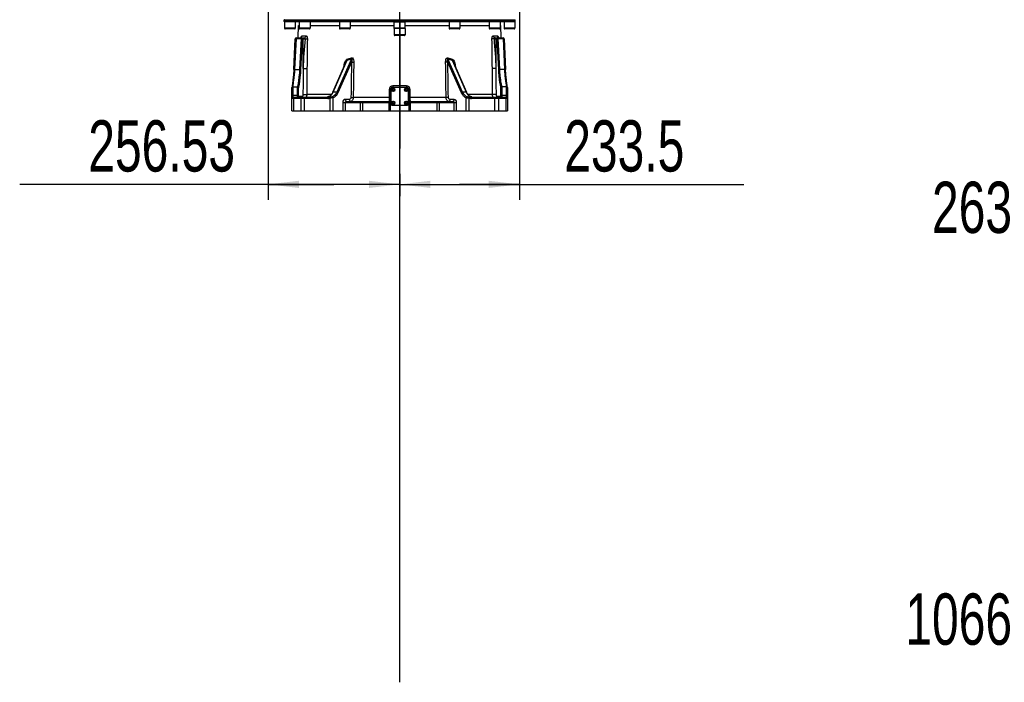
# Model space of a CAD drawing. Header units: millimetres. Extents: x 0 to 12486, y 0 to 8400.
# Tile 1 of 111: x 2317 to 4237, y 3937 to 5229. Entities that reach past the tile are written whole.
import ezdxf

# ---------------------------------------------------------------- set-up
doc = ezdxf.new("R2010")
doc.units = ezdxf.units.MM
doc.header["$LTSCALE"] = 653.4
doc.linetypes.add('CENTER', pattern=[0.6, 0.375, -0.075, 0.075, -0.075])
doc.layers.get('0').update_dxf_attribs({"linetype": 'CONTINUOUS'})
for name, color, linetype in [('03__ASM_ALL_CURVES', 7, 'CONTINUOUS'), ('1_DXF_AXIS', 7, 'CONTINUOUS'), ('304103000046DXF_CONTINUOUS_LINE', 7, 'CONTINUOUS'), ('304104000389DXF_CONTINUOUS_LINE', 7, 'CONTINUOUS'), ('304105000042DXF_CONTINUOUS_LINE', 7, 'CONTINUOUS'), ('304105000239DXF_CONTINUOUS_LINE', 7, 'CONTINUOUS'), ('501023000069DXF_CONTINUOUS_LINE', 7, 'CONTINUOUS'), ('501023000197DXF_CONTINUOUS_LINE', 7, 'CONTINUOUS'), ('501023000198DXF_CONTINUOUS_LINE', 7, 'CONTINUOUS'), ('DRW0004_DXF_DIMENSION', 7, 'CONTINUOUS')]:
    doc.layers.add(name, color=color, linetype=linetype)
doc.styles.get("Standard").update_dxf_attribs({"font": 'txt', "width": 0.7})
doc.dimstyles.new('DIMSTYLE_11', dxfattribs={"dimtxt": 100, "dimasz": 60, "dimexe": 1.5, "dimexo": 0, "dimgap": 1.25, "dimtad": 0, "dimtih": 1, "dimtoh": 1, "dimdsep": 46, "dimtxsty": 'Standard', "dimblk": '_FILLED', "dimblk1": '_FILLED', "dimblk2": '_FILLED', "dimcen": 0.09, "dimclrt": 5, "dimazin": 2, "dimtp": 0.5, "dimtm": 0.5, "dimtfac": 1, "dimtofl": 0, "dimtmove": 0, "dimatfit": 3, "dimldrblk": '_FILLED', "dimfxl": 0, "dimtolj": 1, "dimarcsym": 0})
doc.dimstyles.new('DIMSTYLE_12', dxfattribs={"dimtxt": 100, "dimasz": 60, "dimexe": 1.5, "dimexo": 0, "dimgap": 1.25, "dimtad": 0, "dimtih": 1, "dimtoh": 1, "dimdsep": 46, "dimtxsty": 'Standard', "dimblk": '_FILLED', "dimblk1": '_FILLED', "dimblk2": '_FILLED', "dimcen": 0.09, "dimclrt": 5, "dimazin": 2, "dimtp": 0.8, "dimtm": 0.8, "dimtfac": 1, "dimtofl": 0, "dimtmove": 0, "dimatfit": 3, "dimldrblk": '_FILLED', "dimfxl": 0, "dimtolj": 1, "dimarcsym": 0})
doc.dimstyles.new('DIMSTYLE_2', dxfattribs={"dimtxt": 100, "dimasz": 60, "dimexe": 1.5, "dimexo": 0, "dimgap": 1.25, "dimtad": 1, "dimdsep": 46, "dimtxsty": 'Standard', "dimblk": '_FILLED', "dimblk1": '_FILLED', "dimblk2": '_FILLED', "dimcen": 0.09, "dimclrt": 5, "dimazin": 2, "dimtp": 0.5, "dimtm": 0.5, "dimtfac": 1, "dimtofl": 0, "dimtmove": 0, "dimatfit": 3, "dimldrblk": '_FILLED', "dimfxl": 0, "dimtolj": 1, "dimarcsym": 0})
doc.dimstyles.new('DIMSTYLE_9', dxfattribs={"dimtxt": 100, "dimasz": 60, "dimexe": 1.5, "dimexo": 0, "dimgap": 1.25, "dimtad": 0, "dimtih": 1, "dimtoh": 1, "dimdsep": 46, "dimtxsty": 'Standard', "dimblk": '_FILLED', "dimblk1": '_FILLED', "dimblk2": '_FILLED', "dimcen": 0.09, "dimclrt": 5, "dimazin": 2, "dimtp": 1.2, "dimtm": 1.2, "dimtfac": 1, "dimtofl": 0, "dimtmove": 0, "dimatfit": 3, "dimldrblk": '_FILLED', "dimfxl": 0, "dimtolj": 1, "dimarcsym": 0})

# ---------------------------------------------------------------- blocks, each defined once
blk = doc.blocks.new('_FILLED')
at = {"color": 0, "linetype": 'ByBlock'}
blk.add_solid([(0, 0), (-1, 0.117), (-1, -0.117)], dxfattribs=at)
blk = doc.blocks.new('*D3')
at = {"layer": 'DRW0004_DXF_DIMENSION', "color": 2, "linetype": 'Continuous'}
for p, q in [((3291.7, 5572.7), (3291.7, 4877.9)), ((3058.2, 4907.9), (3174.9, 4907.9)), ((3291.7, 4907.9), (3174.9, 4907.9)), ((3174.9, 4907.9), (3729.1, 4907.9))]:
    blk.add_line(p, q, dxfattribs=at)
at = {"layer": 'DRW0004_DXF_DIMENSION', "color": 2, "linetype": 'Continuous', "xscale": 60, "yscale": 60, "zscale": 60, "rotation": 180}
blk.add_blockref('_FILLED', (3058.2, 4907.9), dxfattribs=at)
at = {"layer": 'DRW0004_DXF_DIMENSION', "color": 2, "linetype": 'Continuous', "xscale": 60, "yscale": 60, "zscale": 60}
blk.add_blockref('_FILLED', (3291.7, 4907.9), dxfattribs=at)
at = {"layer": 'DRW0004_DXF_DIMENSION', "color": 5, "linetype": 'Continuous', "insert": (3379.1, 5032.9), "char_height": 100, "width": 350, "attachment_point": 1, "line_spacing_factor": 0.9}
blk.add_mtext('233.5', dxfattribs=at)
blk = doc.blocks.new('*D4')
at = {"layer": 'DRW0004_DXF_DIMENSION', "color": 2, "linetype": 'Continuous'}
for p, q in [((2801.6, 5391.7), (2801.6, 4877.9)), ((2929.9, 4907.9), (2317.1, 4907.9)), ((2801.6, 4907.9), (2929.9, 4907.9)), ((3058.2, 4907.9), (2929.9, 4907.9))]:
    blk.add_line(p, q, dxfattribs=at)
at = {"layer": 'DRW0004_DXF_DIMENSION', "color": 2, "linetype": 'Continuous', "xscale": 60, "yscale": 60, "zscale": 60, "rotation": 180}
blk.add_blockref('_FILLED', (2801.6, 4907.9), dxfattribs=at)
at = {"layer": 'DRW0004_DXF_DIMENSION', "color": 2, "linetype": 'Continuous', "xscale": 60, "yscale": 60, "zscale": 60}
blk.add_blockref('_FILLED', (3058.2, 4907.9), dxfattribs=at)
at = {"layer": 'DRW0004_DXF_DIMENSION', "color": 5, "linetype": 'Continuous', "insert": (2737.1, 5032.9), "char_height": 100, "width": 420, "attachment_point": 3, "line_spacing_factor": 0.9}
blk.add_mtext('256.53', dxfattribs=at)
blk = doc.blocks.new('*D33')
at = {"layer": 'DRW0004_DXF_DIMENSION', "color": 2, "linetype": 'Continuous'}
blk.add_line((5421.7, 4788.1), (4432.7, 4788.1), dxfattribs=at)
at = {"layer": 'DRW0004_DXF_DIMENSION', "color": 5, "linetype": 'Continuous', "insert": (4382.7, 4913.1), "char_height": 100, "width": 420, "attachment_point": 3, "line_spacing_factor": 0.9}
blk.add_mtext('263.45', dxfattribs=at)
blk = doc.blocks.new('*D35')
at = {"layer": 'DRW0004_DXF_DIMENSION', "color": 2, "linetype": 'Continuous'}
blk.add_line((6585.3, 3985), (4432.7, 3985), dxfattribs=at)
at = {"layer": 'DRW0004_DXF_DIMENSION', "color": 5, "linetype": 'Continuous', "insert": (4382.7, 4110), "char_height": 100, "width": 490, "attachment_point": 3, "line_spacing_factor": 0.9}
blk.add_mtext('1066.52', dxfattribs=at)
blk = doc.blocks.new('*D36')
at = {"layer": 'DRW0004_DXF_DIMENSION', "color": 2, "linetype": 'Continuous'}
blk.add_line((4881.9, 5588.5), (4432.7, 5588.5), dxfattribs=at)
at = {"layer": 'DRW0004_DXF_DIMENSION', "color": 5, "linetype": 'Continuous', "insert": (4382.7, 5713.5), "char_height": 100, "width": 210, "attachment_point": 3, "line_spacing_factor": 0.9}
blk.add_mtext('537', dxfattribs=at)
blk = doc.blocks.new('*D37')
at = {"layer": 'DRW0004_DXF_DIMENSION', "color": 2, "linetype": 'Continuous'}
blk.add_line((5421.7, 6389), (4432.7, 6389), dxfattribs=at)
at = {"layer": 'DRW0004_DXF_DIMENSION', "color": 5, "linetype": 'Continuous', "insert": (4382.7, 6514), "char_height": 100, "width": 490, "attachment_point": 3, "line_spacing_factor": 0.9}
blk.add_mtext('1337.45', dxfattribs=at)

msp = doc.modelspace()

# ---------------------------------------------------------------- linework, layer by layer
at = {"layer": '03__ASM_ALL_CURVES', "color": 4, "linetype": 'Continuous'}
msp.add_line((3058.172, 3936.741), (3058.172, 7291.918), dxfattribs=at)
at = {"layer": '1_DXF_AXIS', "color": 7, "linetype": 'CENTER'}
msp.add_line((3058.172, 6790.919), (3058.172, 4884.956), dxfattribs=at)
at = {"layer": '304103000046DXF_CONTINUOUS_LINE', "color": 7, "linetype": 'Continuous'}
for p, q in [((2860.253, 5193.549), (2860.672, 5217.549)), ((2860.672, 5217.549), (2862.342, 5217.549)), ((2883.342, 5217.549), (2940.672, 5217.549)), ((2961.672, 5217.549), (3047.172, 5217.549)), ((3069.172, 5217.549), (3154.672, 5217.549)), ((3175.672, 5217.549), (3233.001, 5217.549)), ((3254.001, 5217.549), (3255.672, 5217.549)), ((3256.091, 5193.549), (3255.672, 5217.549)), ((2851.792, 5131.607), (2854.628, 5191.643)), ((2856.626, 5193.549), (2872.207, 5193.549)), ((3244.137, 5193.549), (3259.718, 5193.549)), ((3261.716, 5191.643), (3264.552, 5131.607)), ((2851.792, 5131.607), (2851.162, 5121.732)), ((2927.554, 5087.525), (2953.255, 5145.636)), ((3163.09, 5145.634), (3163.092, 5145.629)), ((3163.092, 5145.629), (3188.79, 5087.525)), ((2850.116, 5111.571), (2848.932, 5103.741)), ((2851.162, 5121.732), (2850.116, 5111.571)), ((2848.172, 5096.499), (2848.174, 5096.772)), ((2848.172, 5051.549), (2848.172, 5096.499)), ((2848.408, 5100.023), (2848.248, 5098.54)), ((2848.932, 5103.741), (2848.563, 5101.446)), ((2860.172, 5092.651), (2860.172, 5079.549)), ((3040.603, 5093.119), (3040.218, 5071.067)), ((3076.125, 5071.067), (3075.74, 5093.119)), ((3256.172, 5079.549), (3256.172, 5092.651)), ((3267.77, 5101.527), (3267.467, 5103.397)), ((3268.091, 5098.616), (3267.917, 5100.188)), ((3268.17, 5096.772), (3268.172, 5096.499)), ((3268.172, 5096.499), (3268.172, 5051.549)), ((2917.78, 5077.549), (2850.172, 5077.549)), ((2919.357, 5077.57), (2917.78, 5077.549)), ((2921.804, 5080.09), (2920.999, 5079.584)), ((2923.788, 5081.83), (2921.803, 5080.089)), ((3194.54, 5080.089), (3192.488, 5081.901)), ((3195.293, 5079.612), (3194.54, 5080.09)), ((3198.564, 5077.549), (3196.987, 5077.57)), ((3266.172, 5077.549), (3198.564, 5077.549)), ((2848.172, 5051.549), (3268.172, 5051.549)), ((2954.593, 5069.549), (3037.244, 5069.549)), ((3039.754, 5067.503), (3039.476, 5051.549)), ((3076.868, 5051.549), (3076.59, 5067.503)), ((3079.1, 5069.549), (3161.751, 5069.549))]:
    msp.add_line(p, q, dxfattribs=at)
at = {"layer": '304103000046DXF_CONTINUOUS_LINE', "color": 9, "linetype": 'Continuous'}
for p, q in [((2853.789, 5132.03), (2856.626, 5192.066)), ((2856.626, 5193.549), (2856.626, 5192.066)), ((2856.626, 5192.066), (2865.765, 5192.066)), ((2865.765, 5192.066), (2862.928, 5132.03)), ((2867.734, 5191.549), (2864.898, 5131.513)), ((2865.765, 5193.549), (2865.765, 5192.066)), ((2867.734, 5191.549), (2873.547, 5191.549)), ((2867.906, 5197.479), (2875.892, 5197.479)), ((2869.851, 5134.053), (2869.851, 5191.549)), ((3240.452, 5197.479), (3248.437, 5197.479)), ((3242.797, 5191.549), (3248.609, 5191.549)), ((3246.492, 5134.053), (3246.492, 5191.549)), ((3251.446, 5131.513), (3248.609, 5191.549)), ((3250.579, 5193.549), (3250.579, 5192.066)), ((3250.579, 5192.066), (3259.718, 5192.066)), ((3253.416, 5132.03), (3250.579, 5192.066)), ((3259.718, 5193.549), (3259.718, 5192.066)), ((3259.718, 5192.066), (3262.554, 5132.03)), ((2928.3, 5087.701), (2955.924, 5150.16)), ((2964.304, 5152.853), (2935.489, 5087.702)), ((3180.855, 5087.702), (3152.04, 5152.853)), ((3160.42, 5150.16), (3188.044, 5087.701)), ((2853.789, 5132.03), (2862.928, 5132.03)), ((2964.199, 5146.275), (2937.857, 5086.716)), ((3178.486, 5086.716), (3152.145, 5146.275)), ((3262.554, 5132.03), (3253.416, 5132.03)), ((2850.172, 5098.138), (2850.173, 5098.41)), ((2850.172, 5077.549), (2850.172, 5098.138)), ((2850.173, 5098.41), (2858.643, 5098.41)), ((2858.172, 5094.289), (2858.172, 5077.549)), ((2858.734, 5098.78), (2858.643, 5098.41)), ((2860.704, 5097.154), (2860.618, 5096.772)), ((2860.704, 5079.549), (2860.704, 5097.154)), ((3037.908, 5093.119), (3037.638, 5077.409)), ((3071.54, 5099.996), (3044.804, 5099.996)), ((3078.706, 5077.409), (3078.436, 5093.119)), ((3255.726, 5096.772), (3255.64, 5097.154)), ((3255.64, 5079.549), (3255.64, 5097.154)), ((3257.701, 5098.41), (3257.61, 5098.78)), ((3266.17, 5098.41), (3257.701, 5098.41)), ((3258.172, 5077.549), (3258.172, 5094.289)), ((3266.17, 5098.41), (3266.172, 5098.138)), ((3266.172, 5098.138), (3266.172, 5077.549)), ((2917.779, 5075.549), (2848.172, 5075.549)), ((2858.172, 5081.166), (2850.172, 5081.166)), ((2851.101, 5075.549), (2851.101, 5051.549)), ((2868.397, 5079.549), (2860.172, 5079.549)), ((2865.243, 5075.549), (2865.243, 5051.549)), ((2872.314, 5051.549), (2872.314, 5077.549)), ((2925.01, 5083.409), (2877.145, 5083.409)), ((2917.48, 5078.437), (2917.49, 5078.387)), ((2917.779, 5075.549), (2917.779, 5077.549)), ((2922.314, 5075.731), (2922.154, 5077.714)), ((2922.314, 5051.549), (2922.314, 5075.731)), ((2935.489, 5087.702), (2928.3, 5087.701)), ((2928.742, 5051.549), (2928.742, 5076.862)), ((2959.875, 5073.549), (2952.022, 5073.549)), ((3037.638, 5077.409), (2967.582, 5077.409)), ((3148.762, 5077.409), (3078.706, 5077.409)), ((3164.322, 5073.549), (3156.469, 5073.549)), ((3188.044, 5087.701), (3180.855, 5087.702)), ((3187.602, 5051.549), (3187.602, 5076.862)), ((3239.198, 5083.409), (3191.334, 5083.409)), ((3194.03, 5075.731), (3194.19, 5077.714)), ((3194.03, 5051.549), (3194.03, 5075.731)), ((3198.564, 5075.549), (3198.564, 5077.549)), ((3268.172, 5075.549), (3198.564, 5075.549)), ((3198.863, 5078.437), (3198.854, 5078.387)), ((3244.03, 5051.549), (3244.03, 5077.549)), ((3256.172, 5079.549), (3247.947, 5079.549)), ((3251.101, 5075.549), (3251.101, 5051.549)), ((3266.172, 5081.166), (3258.172, 5081.166)), ((3265.243, 5075.549), (3265.243, 5051.549)), ((2947.13, 5067.549), (3037.156, 5067.549)), ((2947.13, 5067.549), (2947.13, 5051.549)), ((2951.702, 5067.549), (2951.702, 5051.549)), ((2980.851, 5067.549), (2980.851, 5051.549)), ((2985.851, 5069.549), (2985.851, 5051.549)), ((3037.156, 5067.549), (3036.877, 5051.549)), ((3037.244, 5069.549), (3037.156, 5067.549)), ((3039.754, 5067.503), (3037.156, 5067.549)), ((3079.187, 5067.549), (3076.59, 5067.503)), ((3079.187, 5067.549), (3079.1, 5069.549)), ((3079.187, 5067.549), (3169.213, 5067.549)), ((3079.467, 5051.549), (3079.187, 5067.549)), ((3130.492, 5069.549), (3130.492, 5051.549)), ((3135.492, 5067.549), (3135.492, 5051.549)), ((3164.642, 5051.549), (3164.642, 5067.549)), ((3169.213, 5051.549), (3169.213, 5067.549))]:
    msp.add_line(p, q, dxfattribs=at)
at = {"layer": '304103000046DXF_CONTINUOUS_LINE', "color": 7, "linetype": 'Continuous'}
for points in [[(2866.201, 5194.517), (2866.245, 5194.63), (2866.198, 5194.563), (2865.814, 5194.163), (2865.06, 5193.733)], [(3250.547, 5194.149), (3250.152, 5194.555), (3250.091, 5194.649)], [(3252.282, 5193.549), (3251.319, 5193.72), (3250.547, 5194.149)], [(3267.411, 5103.741), (3266.216, 5111.668), (3265.173, 5121.841), (3264.552, 5131.607)], [(2848.563, 5101.446), (2848.248, 5098.54), (2848.174, 5096.795)], [(3268.17, 5096.795), (3268.091, 5098.617), (3267.77, 5101.527), (3267.411, 5103.741)], [(2920.999, 5079.584), (2919.455, 5078.932), (2917.695, 5078.479), (2917.48, 5078.437)], [(2927.554, 5087.525), (2926.194, 5084.939), (2923.788, 5081.83)], [(3192.488, 5081.901), (3190.095, 5085.029), (3188.79, 5087.525)], [(3198.863, 5078.437), (3198.543, 5078.5), (3196.812, 5078.958), (3195.293, 5079.612)]]:
    msp.add_lwpolyline(points, dxfattribs=at)
at = {"layer": '304103000046DXF_CONTINUOUS_LINE', "color": 9, "linetype": 'Continuous'}
for points in [[(2955.285, 5149.448), (2955.514, 5149.746), (2955.727, 5149.984), (2955.924, 5150.16)], [(2964.304, 5152.853), (2964.548, 5153.039), (2964.778, 5153.121), (2964.97, 5153.071), (2965.113, 5152.885)]]:
    msp.add_lwpolyline(points, dxfattribs=at)
at = {"layer": '304103000046DXF_CONTINUOUS_LINE', "color": 7, "linetype": 'Continuous'}
for centre, radius, start, end in [((2856.626, 5191.549), 2, 90, 177.277201), ((3259.718, 5191.549), 2, 2.723091, 90), ((3044.603, 5093.049), 4, 90, 179), ((3071.741, 5093.049), 4, 1, 90), ((2850.172, 5075.549), 2, 90, 180), ((2864.15, 5079.538), 3.975, 202.632888, 210.621039), ((3037.244, 5072.549), 3, 270.000003, 336.750129), ((3079.1, 5072.549), 3, 203.249324, 270.000097), ((3252.172, 5079.549), 4, 329.363647, 360), ((3266.172, 5075.549), 2, 0, 90)]:
    msp.add_arc(centre, radius, start, end, dxfattribs=at)
at = {"layer": '304103000046DXF_CONTINUOUS_LINE', "color": 9, "linetype": 'Continuous'}
for centre, radius, start, end in [((7991.173, 5096.695), 5113.885, 178.937979, 179.582219), ((-1957.772, 5095.624), 5196.833, 0.422922, 1.05688), ((3235.719, 5191.724), 14.911, 7.035131, 9.942298), ((2927.159, 5253.357), 105.273, 285.797029, 290.50354), ((2926.817, 5255.117), 108.918, 285.500056, 290.131571), ((3189.527, 5255.117), 108.918, 249.868432, 254.499947), ((3189.184, 5253.357), 105.273, 249.49646, 254.202971), ((2876.61, 5094.269), 18.438, 167.019731, 179.937126), ((2879.605, 5092.634), 19.433, 167.705705, 179.950583), ((3236.739, 5092.634), 19.433, 0.049413, 12.294298), ((3239.734, 5094.269), 18.438, 0.062866, 12.980272), ((2864.788, 5079.553), 4.084, 180.056244, 197.674672), ((2864.733, 5079.54), 4.028, 197.73218, 209.969827), ((2872.403, 5079.528), 4.002, 202.171348, 210.242288), ((2869.44, 5081.696), 7.345, 325.233008, 331.27624), ((2907.778, 5134.206), 56.657, 269.953307, 279.869542), ((2913.911, 5098.792), 20.716, 279.947552, 280.277605), ((2914.205, 5097.225), 19.122, 280.248508, 282.753789), ((2917.784, 5132.071), 56.523, 269.994911, 274.596389), ((2917.794, 5135.24), 57.691, 271.552622, 274.334772), ((2917.996, 5086.285), 7.484, 301.646478, 305.750504), ((2908.58, 5096.602), 21.636, 334.329136, 335.706716), ((3207.765, 5096.602), 21.637, 204.293461, 205.670742), ((3198.559, 5132.072), 56.523, 265.403634, 270.005066), ((3198.55, 5135.241), 57.692, 265.665236, 268.44737), ((3202.142, 5097.241), 19.138, 257.273674, 259.750413), ((3202.434, 5098.799), 20.723, 259.721905, 260.052413), ((3208.565, 5134.207), 56.658, 260.130477, 270.048403), ((3243.941, 5079.528), 4.002, 329.757712, 337.828651), ((3251.611, 5079.54), 4.028, 330.030173, 342.26782), ((3251.556, 5079.553), 4.084, 342.325328, 359.943756), ((3265.142, 5079.944), 8.999, 191.700434, 195.526638)]:
    msp.add_arc(centre, radius, start, end, dxfattribs=at)
for points, knots in [([(2854.63, 5191.644), (2854.65, 5191.871), (2855.589, 5192.065), (2856.159, 5192.087), (2856.626, 5192.066)], [0, 0, 0, 0, 0.32792077, 1, 1, 1, 1]), ([(2867.734, 5191.549), (2867.681, 5191.632), (2867.052, 5191.99), (2866.353, 5192.041), (2865.765, 5192.066)], [0, 0, 0, 0, 0.14299404, 1, 1, 1, 1]), ([(2865.94, 5194.313), (2866.03, 5194.822), (2866.258, 5195.993), (2867.141, 5197.479), (2867.906, 5197.479)], [0, 0, 0, 0, 0.40310258, 1, 1, 1, 1]), ([(2872.207, 5193.549), (2873.149, 5193.549), (2875.147, 5194.46), (2875.876, 5196.481), (2875.892, 5197.479)], [0, 0, 0, 0, 0.48564502, 1, 1, 1, 1]), ([(2872.207, 5193.549), (2872.535, 5193.549), (2873.129, 5192.798), (2873.655, 5192.041), (2873.547, 5191.549)], [0, 0, 0, 0, 0.39440689, 1, 1, 1, 1]), ([(2873.547, 5191.549), (2874.007, 5191.54), (2875.546, 5191.514), (2877.086, 5191.487), (2878.166, 5191.479)], [0, 0, 0, 0, 0.29850447, 1, 1, 1, 1]), ([(2875.892, 5197.479), (2876.698, 5197.479), (2878.078, 5194.923), (2878.191, 5192.902), (2878.166, 5191.479)], [0, 0, 0, 0, 0.36170701, 1, 1, 1, 1]), ([(3238.177, 5191.479), (3238.153, 5192.902), (3238.266, 5194.923), (3239.646, 5197.479), (3240.452, 5197.479)], [0, 0, 0, 0, 0.63834633, 1, 1, 1, 1]), ([(3242.797, 5191.549), (3242.337, 5191.54), (3240.797, 5191.514), (3239.258, 5191.487), (3238.177, 5191.479)], [0, 0, 0, 0, 0.29850407, 1, 1, 1, 1]), ([(3244.137, 5193.549), (3243.195, 5193.549), (3241.197, 5194.46), (3240.468, 5196.481), (3240.452, 5197.479)], [0, 0, 0, 0, 0.48564516, 1, 1, 1, 1]), ([(3242.797, 5191.549), (3242.691, 5192.04), (3243.279, 5192.747), (3243.814, 5193.549), (3244.137, 5193.549)], [0, 0, 0, 0, 0.60940778, 1, 1, 1, 1]), ([(3248.437, 5197.479), (3248.634, 5197.479), (3249.955, 5197.065), (3250.213, 5195.394), (3250.406, 5194.299)], [0, 0, 0, 0, 0.15018455, 1, 1, 1, 1]), ([(3248.609, 5191.549), (3248.662, 5191.632), (3249.292, 5191.99), (3249.99, 5192.041), (3250.579, 5192.066)], [0, 0, 0, 0, 0.14299404, 1, 1, 1, 1]), ([(3261.713, 5191.644), (3261.693, 5191.871), (3260.755, 5192.065), (3260.185, 5192.087), (3259.718, 5192.066)], [0, 0, 0, 0, 0.32792569, 1, 1, 1, 1]), ([(2965.113, 5152.885), (2965.346, 5152.391), (2965.207, 5151.209), (2964.927, 5149.029), (2964.497, 5147.369), (2964.199, 5146.275)], [0, 0, 0, 0, 0.24398853, 0.49350966, 1, 1, 1, 1]), ([(2966.245, 5154.46), (2967.389, 5153.613), (2968.417, 5150.528), (2968.594, 5147.695), (2968.573, 5146.205)], [0, 0, 0, 0, 0.48869712, 1, 1, 1, 1]), ([(3147.771, 5146.205), (3147.757, 5147.167), (3147.822, 5149.101), (3148.382, 5151.852), (3149.457, 5154.52), (3151.537, 5155.042), (3152.311, 5154.753)], [0, 0, 0, 0, 0.26263837, 0.52335871, 0.77466141, 1, 1, 1, 1]), ([(3152.145, 5146.275), (3151.987, 5146.853), (3151.714, 5147.873), (3151.42, 5149.323), (3151.188, 5150.716), (3150.9, 5151.82), (3151.759, 5153.11), (3152.04, 5152.853)], [0, 0, 0, 0, 0.25520239, 0.44728795, 0.63471603, 0.83803553, 1, 1, 1, 1]), ([(2850.901, 5104.813), (2851.266, 5106.783), (2852.701, 5115.799), (2853.442, 5124.915), (2853.789, 5132.03)], [0, 0, 0, 0, 0.21952433, 1, 1, 1, 1]), ([(2851.794, 5131.607), (2851.813, 5131.834), (2852.753, 5132.029), (2853.322, 5132.051), (2853.789, 5132.03)], [0, 0, 0, 0, 0.32769485, 1, 1, 1, 1]), ([(2862.928, 5132.03), (2862.77, 5128.788), (2862.021, 5117.643), (2860.69, 5106.469), (2858.734, 5098.78)], [0, 0, 0, 0, 0.29032483, 1, 1, 1, 1]), ([(2864.898, 5131.513), (2864.74, 5128.164), (2863.991, 5116.651), (2862.662, 5105.109), (2860.704, 5097.154)], [0, 0, 0, 0, 0.29037831, 1, 1, 1, 1]), ([(2864.898, 5131.513), (2864.854, 5131.581), (2864.397, 5131.95), (2863.754, 5131.977), (2863.271, 5131.901)], [0, 0, 0, 0, 0.142475, 1, 1, 1, 1]), ([(2869.851, 5134.053), (2870.977, 5133.854), (2873.526, 5134), (2876.044, 5133.9), (2877.424, 5133.983)], [0, 0, 0, 0, 0.45263054, 1, 1, 1, 1]), ([(2964.199, 5146.275), (2964.528, 5146.267), (2965.986, 5146.235), (2967.444, 5146.214), (2968.573, 5146.205)], [0, 0, 0, 0, 0.22597821, 1, 1, 1, 1]), ([(3152.145, 5146.275), (3151.816, 5146.267), (3150.358, 5146.235), (3148.899, 5146.214), (3147.771, 5146.205)], [0, 0, 0, 0, 0.22597813, 1, 1, 1, 1]), ([(3246.495, 5134.053), (3245.367, 5133.868), (3242.821, 5134.001), (3240.3, 5133.905), (3238.92, 5133.983)], [0, 0, 0, 0, 0.45260186, 1, 1, 1, 1]), ([(3251.446, 5131.513), (3251.49, 5131.581), (3251.947, 5131.95), (3252.59, 5131.977), (3253.072, 5131.901)], [0, 0, 0, 0, 0.14247499, 1, 1, 1, 1]), ([(3255.64, 5097.154), (3255.08, 5099.431), (3252.827, 5110.767), (3251.88, 5122.32), (3251.446, 5131.513)], [0, 0, 0, 0, 0.20306858, 1, 1, 1, 1]), ([(3257.61, 5098.78), (3257.05, 5100.982), (3254.798, 5111.944), (3253.85, 5123.131), (3253.416, 5132.03)], [0, 0, 0, 0, 0.20318246, 1, 1, 1, 1]), ([(3264.55, 5131.607), (3264.531, 5131.834), (3263.591, 5132.029), (3263.022, 5132.051), (3262.554, 5132.03)], [0, 0, 0, 0, 0.32769486, 1, 1, 1, 1]), ([(3262.554, 5132.03), (3262.677, 5129.51), (3263.243, 5120.403), (3264.242, 5111.306), (3265.443, 5104.813)], [0, 0, 0, 0, 0.27647419, 1, 1, 1, 1]), ([(2848.174, 5096.795), (2848.175, 5096.934), (2848.225, 5097.218), (2848.356, 5097.475), (2848.438, 5097.593)], [0, 0, 0, 0, 0.49130595, 1, 1, 1, 1]), ([(2849.172, 5097.918), (2849.326, 5097.991), (2849.655, 5098.1), (2849.999, 5098.138), (2850.172, 5098.138)], [0, 0, 0, 0, 0.49625834, 1, 1, 1, 1]), ([(2850.173, 5098.41), (2850.179, 5098.905), (2850.277, 5101.054), (2850.6, 5103.186), (2850.901, 5104.813)], [0, 0, 0, 0, 0.23021705, 1, 1, 1, 1]), ([(2860.618, 5096.772), (2860.575, 5097.158), (2860.357, 5098.006), (2859.346, 5098.185), (2859.012, 5097.994)], [0, 0, 0, 0, 0.50226269, 1, 1, 1, 1]), ([(2860.704, 5097.154), (2860.657, 5097.536), (2860.431, 5098.371), (2859.432, 5098.554), (2859.098, 5098.367)], [0, 0, 0, 0, 0.5013704, 1, 1, 1, 1]), ([(3044.804, 5099.996), (3043.052, 5099.997), (3039.407, 5098.505), (3037.938, 5094.875), (3037.908, 5093.119)], [0, 0, 0, 0, 0.49923156, 1, 1, 1, 1]), ([(3037.908, 5093.119), (3038.549, 5093.108), (3039.502, 5092.992), (3040.19, 5093.178), (3040.602, 5093.052), (3040.603, 5093.119)], [0, 0, 0, 0, 0.71277503, 0.92553792, 1, 1, 1, 1]), ([(3044.804, 5099.996), (3044.803, 5099.3), (3044.836, 5098.274), (3044.668, 5097.492), (3044.681, 5097.049), (3044.603, 5097.049)], [0, 0, 0, 0, 0.70444598, 0.9203936, 1, 1, 1, 1]), ([(3071.54, 5099.996), (3071.541, 5099.3), (3071.508, 5098.274), (3071.676, 5097.492), (3071.662, 5097.049), (3071.741, 5097.049)], [0, 0, 0, 0, 0.70444596, 0.92039361, 1, 1, 1, 1]), ([(3078.436, 5093.119), (3078.405, 5094.875), (3076.937, 5098.505), (3073.291, 5099.996), (3071.54, 5099.996)], [0, 0, 0, 0, 0.50076734, 1, 1, 1, 1]), ([(3078.436, 5093.119), (3077.795, 5093.108), (3076.842, 5092.992), (3076.153, 5093.178), (3075.742, 5093.052), (3075.74, 5093.119)], [0, 0, 0, 0, 0.71276966, 0.92553487, 1, 1, 1, 1]), ([(3255.64, 5097.154), (3255.687, 5097.536), (3255.913, 5098.371), (3256.911, 5098.554), (3257.245, 5098.367)], [0, 0, 0, 0, 0.50137048, 1, 1, 1, 1]), ([(3255.726, 5096.772), (3255.769, 5097.158), (3255.987, 5098.006), (3256.998, 5098.185), (3257.332, 5097.994)], [0, 0, 0, 0, 0.50226268, 1, 1, 1, 1]), ([(3265.443, 5104.813), (3265.548, 5104.243), (3265.911, 5102.126), (3266.151, 5099.98), (3266.17, 5098.41)], [0, 0, 0, 0, 0.26961754, 1, 1, 1, 1]), ([(3267.172, 5097.918), (3267.018, 5097.991), (3266.689, 5098.1), (3266.345, 5098.138), (3266.172, 5098.138)], [0, 0, 0, 0, 0.49625834, 1, 1, 1, 1]), ([(3268.17, 5096.795), (3268.168, 5096.934), (3268.119, 5097.218), (3267.988, 5097.475), (3267.905, 5097.593)], [0, 0, 0, 0, 0.49130624, 1, 1, 1, 1]), ([(2860.172, 5079.535), (2860.17, 5078.992), (2860.073, 5078.315), (2859.907, 5077.66), (2859.871, 5077.532)], [0, 0, 0, 0, 0.80199081, 1, 1, 1, 1]), ([(2869.583, 5083.479), (2869.578, 5082.436), (2869.536, 5081.208), (2868.765, 5079.549), (2868.397, 5079.549)], [0, 0, 0, 0, 0.73918297, 1, 1, 1, 1]), ([(2869.583, 5083.479), (2870.705, 5083.281), (2873.249, 5083.426), (2875.764, 5083.328), (2877.144, 5083.409)], [0, 0, 0, 0, 0.45163647, 1, 1, 1, 1]), ([(2877.145, 5083.409), (2877.14, 5082.915), (2877.019, 5081.112), (2876.514, 5079.316), (2875.882, 5078.166)], [0, 0, 0, 0, 0.27366815, 1, 1, 1, 1]), ([(2921.805, 5080.088), (2921.881, 5080.143), (2922.067, 5080.222), (2922.267, 5080.225), (2922.368, 5080.212)], [0, 0, 0, 0, 0.47711606, 1, 1, 1, 1]), ([(2927.033, 5078.743), (2926.688, 5078.587), (2925.115, 5078.019), (2923.44, 5077.812), (2922.154, 5077.714)], [0, 0, 0, 0, 0.22677486, 1, 1, 1, 1]), ([(2928.742, 5076.862), (2928.283, 5076.692), (2926.188, 5076.069), (2924.001, 5075.839), (2922.314, 5075.731)], [0, 0, 0, 0, 0.22450988, 1, 1, 1, 1]), ([(2922.368, 5080.212), (2924.182, 5081.52), (2926.275, 5083.854), (2927.735, 5086.512), (2928.08, 5087.229)], [0, 0, 0, 0, 0.7374751, 1, 1, 1, 1]), ([(2935.489, 5087.702), (2935.03, 5086.685), (2933.05, 5083.037), (2929.801, 5079.999), (2927.033, 5078.743)], [0, 0, 0, 0, 0.26839991, 1, 1, 1, 1]), ([(2927.554, 5087.525), (2927.597, 5087.616), (2927.88, 5087.738), (2928.137, 5087.72), (2928.3, 5087.701)], [0, 0, 0, 0, 0.38127264, 1, 1, 1, 1]), ([(2937.857, 5086.716), (2937.364, 5085.601), (2935.242, 5081.608), (2931.743, 5078.252), (2928.742, 5076.862)], [0, 0, 0, 0, 0.26942616, 1, 1, 1, 1]), ([(2937.857, 5086.716), (2937.399, 5087.061), (2936.859, 5087.495), (2936.068, 5087.535), (2935.981, 5087.456)], [0, 0, 0, 0, 0.82971047, 1, 1, 1, 1]), ([(2952.022, 5073.549), (2950.754, 5073.549), (2947.956, 5072.006), (2947.13, 5069.068), (2947.13, 5067.549)], [0, 0, 0, 0, 0.45477974, 1, 1, 1, 1]), ([(2952.022, 5073.549), (2952.022, 5073.034), (2952.157, 5071.446), (2953.451, 5069.549), (2954.593, 5069.549)], [0, 0, 0, 0, 0.31052968, 1, 1, 1, 1]), ([(2963.198, 5077.479), (2963.184, 5076.471), (2962.585, 5074.528), (2960.718, 5073.548), (2959.875, 5073.549)], [0, 0, 0, 0, 0.54455863, 1, 1, 1, 1]), ([(2959.875, 5073.549), (2959.875, 5073.034), (2960.01, 5071.446), (2961.304, 5069.549), (2962.446, 5069.549)], [0, 0, 0, 0, 0.31052967, 1, 1, 1, 1]), ([(2967.582, 5077.409), (2967.56, 5075.474), (2966.961, 5072.027), (2963.86, 5069.549), (2962.446, 5069.549)], [0, 0, 0, 0, 0.57785974, 1, 1, 1, 1]), ([(2963.198, 5077.479), (2963.529, 5077.471), (2964.989, 5077.439), (2966.451, 5077.419), (2967.581, 5077.409)], [0, 0, 0, 0, 0.2260547, 1, 1, 1, 1]), ([(3037.638, 5077.409), (3037.626, 5076.402), (3037.554, 5074.604), (3037.6, 5071.976), (3037.244, 5070.763), (3037.446, 5069.549), (3037.244, 5069.549)], [0, 0, 0, 0, 0.3834804, 0.7070779, 0.92296613, 1, 1, 1, 1]), ([(3037.638, 5077.409), (3038.277, 5077.399), (3039.228, 5077.283), (3039.917, 5077.469), (3040.327, 5077.342), (3040.329, 5077.409)], [0, 0, 0, 0, 0.71279592, 0.92552643, 1, 1, 1, 1]), ([(3078.706, 5077.409), (3078.067, 5077.399), (3077.114, 5077.283), (3076.427, 5077.469), (3076.016, 5077.342), (3076.015, 5077.409)], [0, 0, 0, 0, 0.71284255, 0.92555978, 1, 1, 1, 1]), ([(3079.1, 5069.549), (3078.898, 5069.549), (3079.1, 5070.763), (3078.744, 5071.976), (3078.79, 5074.604), (3078.718, 5076.402), (3078.706, 5077.409)], [0, 0, 0, 0, 0.07703387, 0.2929221, 0.6165196, 1, 1, 1, 1]), ([(3153.145, 5077.479), (3152.815, 5077.471), (3151.354, 5077.439), (3149.893, 5077.419), (3148.762, 5077.409)], [0, 0, 0, 0, 0.22604216, 1, 1, 1, 1]), ([(3153.898, 5069.549), (3152.484, 5069.549), (3149.383, 5072.027), (3148.784, 5075.474), (3148.762, 5077.409)], [0, 0, 0, 0, 0.42214026, 1, 1, 1, 1]), ([(3156.469, 5073.549), (3155.626, 5073.548), (3153.758, 5074.528), (3153.16, 5076.471), (3153.145, 5077.479)], [0, 0, 0, 0, 0.45544137, 1, 1, 1, 1]), ([(3156.469, 5073.549), (3156.469, 5073.034), (3156.334, 5071.446), (3155.04, 5069.549), (3153.898, 5069.549)], [0, 0, 0, 0, 0.31052901, 1, 1, 1, 1]), ([(3164.322, 5073.549), (3164.322, 5073.034), (3164.187, 5071.446), (3162.893, 5069.549), (3161.751, 5069.549)], [0, 0, 0, 0, 0.31052967, 1, 1, 1, 1]), ([(3169.213, 5067.549), (3169.213, 5069.067), (3168.388, 5072.005), (3165.59, 5073.549), (3164.322, 5073.549)], [0, 0, 0, 0, 0.54491888, 1, 1, 1, 1]), ([(3178.486, 5086.716), (3178.945, 5087.061), (3179.485, 5087.495), (3180.276, 5087.535), (3180.363, 5087.456)], [0, 0, 0, 0, 0.82971072, 1, 1, 1, 1]), ([(3187.602, 5076.862), (3186.636, 5077.31), (3182.724, 5079.651), (3179.889, 5083.546), (3178.486, 5086.716)], [0, 0, 0, 0, 0.23501795, 1, 1, 1, 1]), ([(3189.311, 5078.743), (3188.417, 5079.149), (3184.808, 5081.263), (3182.162, 5084.806), (3180.855, 5087.702)], [0, 0, 0, 0, 0.23609575, 1, 1, 1, 1]), ([(3194.03, 5075.731), (3193.444, 5075.768), (3191.276, 5075.948), (3189.094, 5076.309), (3187.602, 5076.862)], [0, 0, 0, 0, 0.26954741, 1, 1, 1, 1]), ([(3188.789, 5087.525), (3188.747, 5087.616), (3188.464, 5087.738), (3188.207, 5087.72), (3188.044, 5087.701)], [0, 0, 0, 0, 0.38127157, 1, 1, 1, 1]), ([(3188.264, 5087.229), (3188.609, 5086.512), (3190.069, 5083.854), (3192.161, 5081.52), (3193.976, 5080.212)], [0, 0, 0, 0, 0.26252488, 1, 1, 1, 1]), ([(3194.19, 5077.714), (3192.904, 5077.812), (3191.229, 5078.019), (3189.655, 5078.587), (3189.311, 5078.743)], [0, 0, 0, 0, 0.77322563, 1, 1, 1, 1]), ([(3194.538, 5080.088), (3194.463, 5080.143), (3194.277, 5080.222), (3194.077, 5080.225), (3193.976, 5080.212)], [0, 0, 0, 0, 0.47711687, 1, 1, 1, 1]), ([(3246.76, 5083.479), (3245.639, 5083.283), (3243.094, 5083.426), (3240.579, 5083.328), (3239.198, 5083.409)], [0, 0, 0, 0, 0.45162538, 1, 1, 1, 1]), ([(3240.342, 5078.393), (3240.166, 5078.738), (3239.488, 5080.326), (3239.213, 5082.074), (3239.198, 5083.409)], [0, 0, 0, 0, 0.22497105, 1, 1, 1, 1]), ([(3240.849, 5077.538), (3240.757, 5077.671), (3240.579, 5077.951), (3240.42, 5078.242), (3240.342, 5078.393)], [0, 0, 0, 0, 0.48758214, 1, 1, 1, 1]), ([(3247.947, 5079.549), (3247.577, 5079.549), (3246.808, 5081.212), (3246.766, 5082.438), (3246.76, 5083.479)], [0, 0, 0, 0, 0.26215987, 1, 1, 1, 1]), ([(2954.593, 5069.549), (2953.665, 5069.549), (2952.229, 5069.107), (2951.702, 5067.87), (2951.702, 5067.549)], [0, 0, 0, 0, 0.74281786, 1, 1, 1, 1]), ([(2981.851, 5069.549), (2981.715, 5069.549), (2980.959, 5069.157), (2980.851, 5068.198), (2980.851, 5067.549)], [0, 0, 0, 0, 0.1735649, 1, 1, 1, 1]), ([(3134.492, 5069.549), (3134.629, 5069.549), (3135.385, 5069.157), (3135.492, 5068.198), (3135.492, 5067.549)], [0, 0, 0, 0, 0.17356489, 1, 1, 1, 1]), ([(3164.642, 5067.549), (3164.642, 5067.873), (3164.137, 5069.124), (3162.679, 5069.549), (3161.751, 5069.549)], [0, 0, 0, 0, 0.25872081, 1, 1, 1, 1])]:
    msp.add_open_spline(points, degree=3, knots=knots, dxfattribs=at)
for points in [[(2864.066, 5193.549), (2864.571, 5193.55), (2865.086, 5193.659), (2865.549, 5193.861)], [(2865.549, 5193.861), (2865.998, 5194.056), (2866.414, 5194.346), (2866.757, 5194.696)], [(2865.765, 5193.549), (2866.7, 5193.549), (2867.734, 5192.485), (2867.734, 5191.549)], [(2866.757, 5194.696), (2867.459, 5195.413), (2867.89, 5196.475), (2867.906, 5197.479)], [(2867.882, 5193.549), (2868.817, 5193.549), (2869.851, 5192.485), (2869.851, 5191.549)], [(2873.547, 5191.549), (2871.901, 5172.415), (2870.355, 5153.251), (2869.851, 5134.053)], [(3246.492, 5134.053), (3245.993, 5153.251), (3244.442, 5172.415), (3242.797, 5191.549)], [(3248.462, 5193.549), (3247.526, 5193.549), (3246.492, 5192.485), (3246.492, 5191.549)], [(3249.587, 5194.696), (3248.885, 5195.413), (3248.454, 5196.475), (3248.437, 5197.479)], [(3248.609, 5191.549), (3248.609, 5192.485), (3249.643, 5193.549), (3250.579, 5193.549)], [(3250.794, 5193.861), (3250.346, 5194.056), (3249.929, 5194.346), (3249.587, 5194.696)], [(3252.283, 5193.549), (3251.776, 5193.549), (3251.259, 5193.658), (3250.794, 5193.861)], [(2951.425, 5146.421), (2952.134, 5148.243), (2953.05, 5150.142), (2954.568, 5151.374)], [(2953.255, 5145.636), (2953.838, 5146.953), (2954.443, 5148.28), (2955.285, 5149.448)], [(2954.568, 5151.374), (2954.917, 5151.658), (2955.357, 5152.004), (2955.8, 5151.926)], [(2955.924, 5150.16), (2955.987, 5150.762), (2955.987, 5151.416), (2955.735, 5151.965)], [(2964.304, 5152.853), (2964.312, 5153.465), (2964.249, 5154.115), (2963.963, 5154.655)], [(2964.033, 5154.753), (2964.73, 5155.013), (2965.647, 5154.903), (2966.245, 5154.46)], [(3152.04, 5152.853), (3152.032, 5153.465), (3152.095, 5154.115), (3152.381, 5154.655)], [(3160.42, 5150.16), (3160.357, 5150.762), (3160.356, 5151.416), (3160.609, 5151.965)], [(3160.42, 5150.16), (3161.808, 5149.092), (3162.381, 5147.236), (3163.09, 5145.634)], [(3160.526, 5152.06), (3162.843, 5151.407), (3164.081, 5148.595), (3164.947, 5146.348)], [(2869.851, 5134.053), (2869.762, 5117.195), (2869.672, 5100.337), (2869.583, 5083.479)], [(2877.424, 5133.983), (2877.331, 5117.125), (2877.238, 5100.267), (2877.145, 5083.409)], [(2949.491, 5137.131), (2949.673, 5140.289), (2950.278, 5143.473), (2951.425, 5146.421)], [(2964.199, 5146.275), (2963.865, 5123.343), (2963.532, 5100.411), (2963.198, 5077.479)], [(2968.573, 5146.205), (2968.242, 5123.273), (2967.912, 5100.341), (2967.582, 5077.409)], [(3148.762, 5077.409), (3148.432, 5100.341), (3148.101, 5123.273), (3147.771, 5146.205)], [(3153.145, 5077.479), (3152.812, 5100.411), (3152.479, 5123.343), (3152.145, 5146.275)], [(3164.947, 5146.348), (3166.074, 5143.422), (3166.672, 5140.266), (3166.852, 5137.135)], [(3239.198, 5083.409), (3239.106, 5100.267), (3239.013, 5117.125), (3238.92, 5133.983)], [(3246.76, 5083.479), (3246.671, 5100.337), (3246.582, 5117.195), (3246.492, 5134.053)], [(2848.172, 5096.499), (2848.172, 5097.078), (2848.648, 5097.672), (2849.172, 5097.918)], [(2848.438, 5097.593), (2848.804, 5098.117), (2849.534, 5098.413), (2850.173, 5098.41)], [(2848.936, 5103.74), (2849.075, 5104.474), (2850.158, 5104.879), (2850.901, 5104.813)], [(2860.172, 5092.651), (2860.172, 5093.513), (2859.034, 5094.289), (2858.172, 5094.289)], [(3256.172, 5092.651), (3256.172, 5093.513), (3257.31, 5094.289), (3258.172, 5094.289)], [(3267.408, 5103.74), (3267.268, 5104.474), (3266.186, 5104.879), (3265.443, 5104.813)], [(3267.905, 5097.593), (3267.539, 5098.117), (3266.81, 5098.413), (3266.17, 5098.41)], [(3268.172, 5096.499), (3268.172, 5097.078), (3267.695, 5097.672), (3267.172, 5097.918)], [(2848.172, 5079.527), (2848.172, 5080.389), (2849.31, 5081.166), (2850.172, 5081.166)], [(2851.101, 5075.549), (2851.101, 5076.365), (2851.699, 5077.549), (2852.515, 5077.549)], [(2860.172, 5079.527), (2860.17, 5080.389), (2859.034, 5081.166), (2858.172, 5081.166)], [(2865.243, 5075.549), (2865.243, 5076.365), (2865.841, 5077.549), (2866.657, 5077.549)], [(2868.397, 5079.549), (2868.397, 5079.029), (2868.501, 5078.5), (2868.697, 5078.018)], [(2918.427, 5078.575), (2919.103, 5078.729), (2919.774, 5078.922), (2920.42, 5079.175)], [(2920.42, 5079.175), (2920.94, 5079.378), (2921.447, 5079.621), (2921.922, 5079.915)], [(2928.742, 5076.862), (2928.571, 5077.489), (2927.769, 5078.787), (2927.386, 5078.263)], [(3187.602, 5076.862), (3187.772, 5077.489), (3188.574, 5078.787), (3188.958, 5078.263)], [(3193.976, 5080.212), (3194.279, 5079.993), (3194.6, 5079.798), (3194.931, 5079.625)], [(3194.931, 5079.625), (3195.257, 5079.454), (3195.593, 5079.304), (3195.935, 5079.17)], [(3195.935, 5079.17), (3196.581, 5078.919), (3197.25, 5078.726), (3197.926, 5078.573)], [(3247.947, 5079.549), (3247.947, 5079.029), (3247.843, 5078.5), (3247.647, 5078.018)], [(3251.101, 5075.549), (3251.101, 5076.365), (3250.503, 5077.549), (3249.687, 5077.549)], [(3256.172, 5079.527), (3256.174, 5080.389), (3257.31, 5081.166), (3258.172, 5081.166)], [(3256.33, 5078.119), (3256.234, 5078.584), (3256.173, 5079.06), (3256.172, 5079.535)], [(3265.243, 5075.549), (3265.243, 5076.365), (3264.645, 5077.549), (3263.829, 5077.549)], [(3268.172, 5079.527), (3268.172, 5080.389), (3267.034, 5081.166), (3266.172, 5081.166)]]:
    msp.add_open_spline(points, degree=3, dxfattribs=at)
at = {"layer": '304103000046DXF_CONTINUOUS_LINE', "color": 7, "linetype": 'Continuous'}
for points in [[(2860.172, 5079.549), (2860.172, 5079.025), (2860.279, 5078.492), (2860.48, 5078.008)], [(3040.218, 5071.067), (3040.197, 5069.869), (3039.775, 5068.701), (3039.754, 5067.503)], [(3076.59, 5067.503), (3076.569, 5068.701), (3076.146, 5069.869), (3076.125, 5071.067)]]:
    msp.add_open_spline(points, degree=3, dxfattribs=at)
at = {"layer": '304104000389DXF_CONTINUOUS_LINE', "color": 7, "linetype": 'Continuous'}
for p, q in [((3047.672, 5225.049), (3047.172, 5224.549)), ((3047.172, 5224.549), (3069.172, 5224.549)), ((3047.172, 5212.549), (3047.172, 5224.549)), ((3057.793, 5225.049), (3058.542, 5225.049)), ((3068.672, 5225.049), (3069.172, 5224.549)), ((3069.172, 5212.549), (3069.172, 5224.549)), ((3069.172, 5212.549), (3047.172, 5212.549)), ((3047.672, 5212.049), (3047.172, 5212.549)), ((3068.672, 5212.049), (3047.672, 5212.049)), ((3068.672, 5212.049), (3069.172, 5212.549))]:
    msp.add_line(p, q, dxfattribs=at)
at = {"layer": '304105000042DXF_CONTINUOUS_LINE', "color": 7, "linetype": 'Continuous'}
for p, q in [((3040.672, 5093.049), (3040.672, 5066.049)), ((3071.672, 5097.049), (3044.672, 5097.049)), ((3075.672, 5066.049), (3075.672, 5093.049)), ((3044.672, 5062.049), (3071.672, 5062.049))]:
    msp.add_line(p, q, dxfattribs=at)
for centre, start, end in [((3044.672, 5093.049), 90, 180), ((3071.672, 5093.049), 0, 90), ((3044.672, 5066.049), 180, 270), ((3071.672, 5066.049), 270, 360)]:
    msp.add_arc(centre, 4, start, end, dxfattribs=at)
at = {"layer": '304105000239DXF_CONTINUOUS_LINE', "color": 7, "linetype": 'Continuous'}
for p, q in [((2833.672, 5229.049), (2833.172, 5228.549)), ((2833.172, 5228.549), (2837.172, 5228.549)), ((2833.172, 5225.549), (2833.172, 5228.549)), ((2835.021, 5225.549), (2833.172, 5225.549)), ((2833.672, 5225.049), (2833.172, 5225.549)), ((3282.672, 5225.049), (2833.672, 5225.049)), ((2837.172, 5225.549), (2835.021, 5225.549)), ((2837.172, 5228.549), (3255.57, 5228.549)), ((2844.172, 5225.549), (2837.172, 5225.549)), ((2851.172, 5225.549), (2844.172, 5225.549)), ((3283.172, 5225.549), (2851.172, 5225.549)), ((3255.57, 5228.549), (3272.172, 5228.549)), ((3272.172, 5228.549), (3283.172, 5228.549)), ((3282.672, 5229.049), (3283.172, 5228.549)), ((3282.672, 5225.049), (3283.172, 5225.549)), ((3283.172, 5225.549), (3283.172, 5228.549))]:
    msp.add_line(p, q, dxfattribs=at)
at = {"layer": '501023000069DXF_CONTINUOUS_LINE', "color": 7, "linetype": 'Continuous'}
for p, q in [((3044.578, 5093.777), (3043.712, 5092.277)), ((3043.712, 5092.277), (3044.578, 5090.777)), ((3046.31, 5093.777), (3044.578, 5093.777)), ((3044.578, 5090.777), (3046.31, 5090.777)), ((3047.176, 5092.277), (3046.31, 5093.777)), ((3046.31, 5090.777), (3047.176, 5092.277)), ((3070.034, 5093.777), (3069.168, 5092.277)), ((3069.168, 5092.277), (3070.034, 5090.777)), ((3071.766, 5093.777), (3070.034, 5093.777)), ((3070.034, 5090.777), (3071.766, 5090.777)), ((3072.632, 5092.277), (3071.766, 5093.777)), ((3071.766, 5090.777), (3072.632, 5092.277)), ((3044.578, 5068.321), (3043.712, 5066.821)), ((3043.712, 5066.821), (3044.578, 5065.321)), ((3046.31, 5068.321), (3044.578, 5068.321)), ((3044.578, 5065.321), (3046.31, 5065.321)), ((3047.176, 5066.821), (3046.31, 5068.321)), ((3046.31, 5065.321), (3047.176, 5066.821)), ((3070.034, 5068.321), (3069.168, 5066.821)), ((3069.168, 5066.821), (3070.034, 5065.321)), ((3071.766, 5068.321), (3070.034, 5068.321)), ((3070.034, 5065.321), (3071.766, 5065.321)), ((3072.632, 5066.821), (3071.766, 5068.321)), ((3071.766, 5065.321), (3072.632, 5066.821))]:
    msp.add_line(p, q, dxfattribs=at)
for centre in [(3045.444, 5092.277), (3070.9, 5092.277), (3045.444, 5066.821), (3070.9, 5066.821)]:
    msp.add_circle(centre, 3.5, dxfattribs=at)
at = {"layer": '501023000069DXF_CONTINUOUS_LINE', "color": 9, "linetype": 'Continuous'}
for centre in [(3045.444, 5092.277), (3070.9, 5092.277), (3045.444, 5066.821), (3070.9, 5066.821)]:
    msp.add_circle(centre, 3.1, dxfattribs=at)
at = {"layer": '501023000197DXF_CONTINUOUS_LINE', "color": 7, "linetype": 'Continuous'}
for p, q in [((2833.672, 5225.049), (2833.672, 5212.249)), ((2854.672, 5225.049), (2854.672, 5212.249)), ((2862.342, 5225.049), (2862.342, 5212.249)), ((2883.342, 5225.049), (2883.342, 5212.249)), ((2940.672, 5225.049), (2940.672, 5212.249)), ((2947.063, 5225.049), (2945.081, 5225.049)), ((2961.672, 5225.049), (2961.672, 5212.249)), ((3154.672, 5225.049), (3154.672, 5212.249)), ((3170.85, 5225.049), (3170.352, 5225.049)), ((3175.672, 5225.049), (3175.672, 5212.249)), ((3233.001, 5225.049), (3233.001, 5212.249)), ((3254.001, 5225.049), (3254.001, 5212.249)), ((3261.672, 5225.049), (3261.672, 5212.249)), ((3282.672, 5225.049), (3282.672, 5212.249)), ((2853.472, 5211.049), (2834.872, 5211.049)), ((2882.142, 5211.049), (2863.542, 5211.049)), ((2960.472, 5211.049), (2941.872, 5211.049)), ((3174.472, 5211.049), (3155.872, 5211.049)), ((3252.801, 5211.049), (3234.201, 5211.049)), ((3281.472, 5211.049), (3262.872, 5211.049))]:
    msp.add_line(p, q, dxfattribs=at)
at = {"layer": '501023000197DXF_CONTINUOUS_LINE', "color": 9, "linetype": 'Continuous'}
for p, q in [((2854.672, 5212.249), (2833.672, 5212.249)), ((2883.342, 5212.249), (2862.342, 5212.249)), ((2961.672, 5212.249), (2940.672, 5212.249)), ((3175.672, 5212.249), (3154.672, 5212.249)), ((3254.001, 5212.249), (3233.001, 5212.249)), ((3282.672, 5212.249), (3261.672, 5212.249))]:
    msp.add_line(p, q, dxfattribs=at)
at = {"layer": '501023000197DXF_CONTINUOUS_LINE', "color": 7, "linetype": 'Continuous'}
for centre, start, end in [((2834.872, 5212.249), 180, 270), ((2853.472, 5212.249), 270, 360), ((2863.542, 5212.249), 180, 270), ((2882.142, 5212.249), 270, 360), ((2941.872, 5212.249), 180, 270), ((2960.472, 5212.249), 270, 360), ((3155.872, 5212.249), 180, 270), ((3174.472, 5212.249), 270, 360), ((3234.201, 5212.249), 180, 270), ((3252.801, 5212.249), 270, 360), ((3262.872, 5212.249), 180, 270), ((3281.472, 5212.249), 270, 360)]:
    msp.add_arc(centre, 1.2, start, end, dxfattribs=at)
at = {"layer": '501023000198DXF_CONTINUOUS_LINE', "color": 7, "linetype": 'Continuous'}
for p, q in [((3068.672, 5212.049), (3047.672, 5212.049)), ((3047.672, 5212.049), (3047.672, 5199.249)), ((3068.672, 5212.049), (3068.672, 5199.249)), ((3067.472, 5198.049), (3048.872, 5198.049))]:
    msp.add_line(p, q, dxfattribs=at)
at = {"layer": '501023000198DXF_CONTINUOUS_LINE', "color": 9, "linetype": 'Continuous'}
msp.add_line((3068.672, 5199.249), (3047.672, 5199.249), dxfattribs=at)
at = {"layer": '501023000198DXF_CONTINUOUS_LINE', "color": 7, "linetype": 'Continuous'}
for centre, start, end in [((3048.872, 5199.249), 180, 270), ((3067.472, 5199.249), 270, 360)]:
    msp.add_arc(centre, 1.2, start, end, dxfattribs=at)

# ---------------------------------------------------------------- dimensions: what is measured, and where the dimension line sits
at = {"layer": 'DRW0004_DXF_DIMENSION', "color": 2, "linetype": 'Continuous'}
for feature_location, offset, origin, dimstyle, override, picture, middle in [((5421.733, 6389.001), (-988.99, 0), (5421.733, 5051.549), 'DIMSTYLE_9', {"dimgap": 25.000311, "dimtad": 1, "dimtih": 0, "dimtoh": 0}, '*D37', (4148.681, 6464.001)), ((4881.93, 5588.549), (-449.187, 0), (4881.93, 5051.549), 'DIMSTYLE_12', {"dimgap": 25.000051, "dimtad": 1, "dimtih": 0, "dimtoh": 0}, '*D36', (4277.743, 5663.549)), ((6585.31, 3985.029), (-2152.567, 0), (6585.31, 5051.549), 'DIMSTYLE_9', {"dimgap": 24.999897, "dimtad": 1, "dimtih": 0, "dimtoh": 0}, '*D35', (4146.493, 4060.029)), ((5421.733, 4788.097), (-988.99, 0), (6512.576, 5051.549), 'DIMSTYLE_11', {"dimgap": 25.000154, "dimtad": 1, "dimtih": 0, "dimtoh": 0}, '*D33', (4174.93, 4863.097))]:
    dim = msp.add_ordinate_dim(feature_location=feature_location, offset=offset, dtype=0, origin=origin, dimstyle=dimstyle, override=override, dxfattribs=at)
    dim.commit()
    dim.dimension.update_dxf_attribs({"geometry": picture, "text_midpoint": middle})
for base, p1, p2, picture, middle in [((3058.172, 4907.929), (3291.672, 5572.742), (3058.172, 4884.956), '*D3', (3556.294, 4907.929)), ((2801.6372, 4907.9291), (3058.1719, 4884.9563), (2801.6372, 5391.7429), '*D4', (2529.2674, 4907.9291))]:
    dim = msp.add_linear_dim(base=base, p1=p1, p2=p2, angle=180, dimstyle='DIMSTYLE_2', dxfattribs=at)
    dim.commit()
    dim.dimension.update_dxf_attribs({"geometry": picture, "text_midpoint": middle, "dimtype": 160})

doc.saveas('drawing.dxf')
